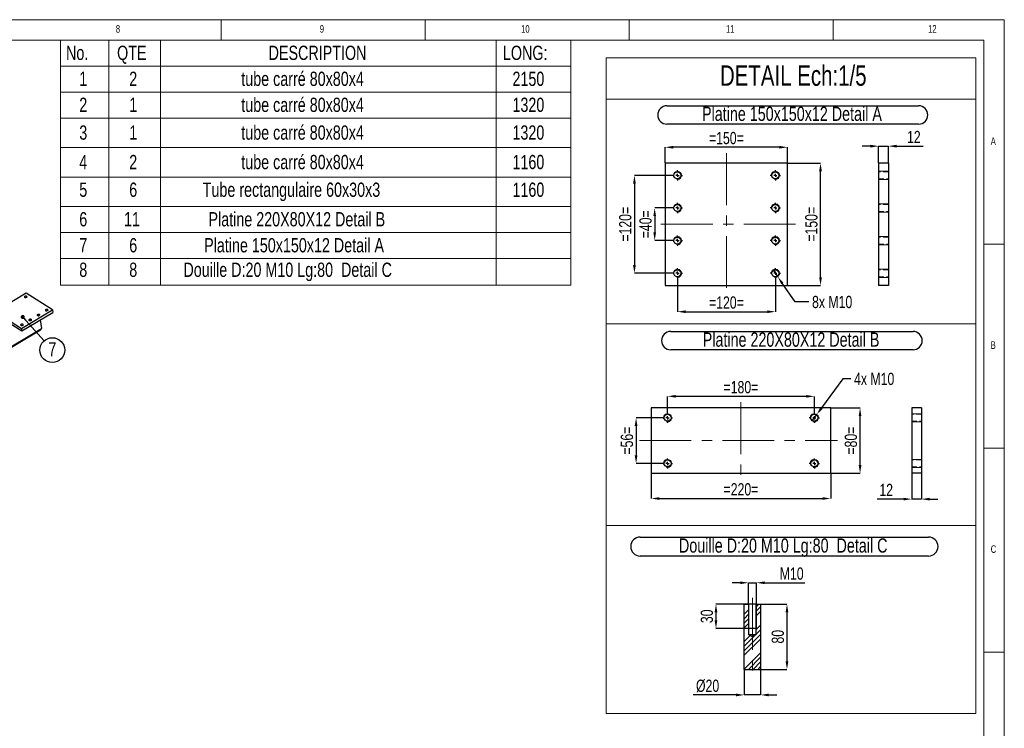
# Model space of a CAD drawing. Header units: millimetres. Extents: x 5 to 589, y 5 to 415.
# Tile 15 of 15: x 348 to 589, y 241 to 415. Entities that reach past the tile are written whole.
import ezdxf

# ---------------------------------------------------------------- set-up
doc = ezdxf.new("R2010")
doc.units = ezdxf.units.MM
doc.header["$PDSIZE"] = -1
doc.linetypes.add('CENTERX2', pattern=[20.32, 12.7, -2.54, 2.54, -2.54])
doc.linetypes.add('HIDDEN', pattern=[1.905, 1.27, -0.635])
for name, color, linetype in [('COTES', 1, 'Continuous'), ('NOTES', 6, 'Continuous'), ('TRAIT-FINS', 9, 'Continuous'), ('TRAIT-MIXTES', 3, 'CENTERX2'), ('TRAIT-TIRET', 2, 'HIDDEN')]:
    doc.layers.add(name, color=color, linetype=linetype)
doc.layers.add('TRAIT-FORT', color=4, linetype='Continuous', lineweight=25)
doc.styles.add('SLDTEXTSTYLE0', font='TXT', dxfattribs={"width": 0.75})
doc.dimstyles.new('SLDDIMSTYLE0', dxfattribs={"dimtxt": 0.18, "dimasz": 1, "dimexe": 0, "dimexo": 0.0625, "dimgap": 0, "dimtad": 0, "dimtih": 1, "dimtoh": 1, "dimdec": 0, "dimrnd": 1e-09, "dimzin": 0, "dimdsep": 46, "dimtxsty": 'Standard', "dimblk1": 'DOT', "dimblk2": 'DOT', "dimsah": 1, "dimcen": 0.09, "dimadec": 0, "dimazin": 0, "dimtfac": 1, "dimtdec": 0, "dimtofl": 0, "dimtmove": 0, "dimatfit": 3, "dimldrblk": 'DOT', "dimfxl": 1, "dimfrac": 2, "dimtolj": 1, "dimtzin": 0, "dimarcsym": 0})
doc.dimstyles.new('SLDDIMSTYLE4', dxfattribs={"dimtxt": 3, "dimasz": 2, "dimexe": 0, "dimexo": 0.0625, "dimgap": 0.75, "dimtad": 1, "dimdec": 0, "dimlfac": 5, "dimrnd": 1e-09, "dimzin": 12, "dimdsep": 46, "dimtxsty": 'SLDTEXTSTYLE0', "dimsah": 1, "dimcen": 0.09, "dimadec": 0, "dimazin": 3, "dimtfac": 1, "dimtdec": 0, "dimtmove": 0, "dimatfit": 0, "dimfxl": 1, "dimfrac": 2, "dimtolj": 1, "dimtzin": 12, "dimarcsym": 0})
doc.dimstyles.new('SLDDIMSTYLE5', dxfattribs={"dimtxt": 3, "dimasz": 2, "dimexe": 0, "dimexo": 0.0625, "dimgap": 0.75, "dimtad": 1, "dimdec": 0, "dimlfac": 5, "dimrnd": 1e-09, "dimzin": 12, "dimdsep": 46, "dimtxsty": 'SLDTEXTSTYLE0', "dimsah": 1, "dimcen": 0.09, "dimadec": 0, "dimazin": 3, "dimtfac": 1, "dimtdec": 0, "dimtofl": 0, "dimtmove": 0, "dimatfit": 3, "dimfxl": 1, "dimfrac": 2, "dimtolj": 1, "dimtzin": 12, "dimarcsym": 0})
doc.dimstyles.new('SLDDIMSTYLE6', dxfattribs={"dimtxt": 3, "dimasz": 2, "dimexe": 0, "dimexo": 0.0625, "dimgap": 0.75, "dimtad": 0, "dimtih": 1, "dimtoh": 1, "dimdec": 0, "dimlfac": 5, "dimrnd": 1e-09, "dimzin": 12, "dimdsep": 46, "dimtxsty": 'SLDTEXTSTYLE0', "dimblk1": 'NONE', "dimsah": 1, "dimcen": 0, "dimadec": 0, "dimazin": 3, "dimtfac": 1, "dimtdec": 0, "dimtmove": 0, "dimatfit": 3, "dimldrblk": 'NONE', "dimfxl": 1, "dimfrac": 2, "dimtolj": 1, "dimtzin": 12, "dimarcsym": 0})

# ---------------------------------------------------------------- blocks, each defined once
blk = doc.blocks.new('SW_TABLEANNOTATION_0')
at = {"color": 0, "linetype": 'Continuous', "lineweight": 18}
for p, q in [((0, 0), (0, -60.05)), ((125.14, 0), (0, 0)), ((11.84, 0), (11.84, -6.37)), ((24.5, 0), (24.5, -6.37)), ((106.87, 0), (106.87, -6.37)), ((125.14, -60.05), (125.14, 0)), ((0, -6.37), (125.14, -6.37)), ((11.84, -6.37), (11.84, -60.05)), ((24.5, -6.37), (24.5, -60.05)), ((106.87, -6.37), (106.87, -60.05)), ((0, -12.74), (125.14, -12.74)), ((0, -19.11), (125.14, -19.11)), ((0, -26.33), (125.14, -26.33)), ((0, -33.56), (125.14, -33.56)), ((0, -40.79), (125.14, -40.79)), ((0, -47.16), (125.14, -47.16)), ((0, -53.52), (125.14, -53.52)), ((0, -60.05), (125.14, -60.05))]:
    blk.add_line(p, q, dxfattribs=at)
at = {"color": 0, "linetype": 'Continuous', "lineweight": 18, "char_height": 3.5, "attachment_point": 1, "style": 'SLDTEXTSTYLE0'}
for s, insert in [('No.', (1.37, -1.37)), ('QTE', (13.89, -1.37)), ('DESCRIPTION', (51.04, -1.37)), ('LONG:', (108.49, -1.37)), ('tube carré 80x80x4', (44.34, -7.74)), ('1', (4.62, -7.74)), ('2', (16.87, -7.74)), ('2150', (110.83, -7.74)), ('2', (4.62, -14.11)), ('1', (16.87, -14.11)), ('tube carré 80x80x4', (44.34, -14.11)), ('1320', (110.83, -14.11)), ('3', (4.62, -20.91)), ('1', (16.87, -20.91)), ('tube carré 80x80x4', (44.34, -20.91)), ('1320', (110.83, -20.91)), ('4', (4.62, -28.14)), ('2', (16.87, -28.14)), ('tube carré 80x80x4', (44.34, -28.14)), ('1160', (110.83, -28.14)), ('5', (4.62, -34.92)), ('6', (16.87, -34.92)), ('Tube rectangulaire 60x30x3', (34.89, -34.92)), ('1160', (110.83, -34.92)), ('6', (4.62, -42.16)), ('11', (15.58, -42.16)), ('Platine 220X80X12 Detail B', (36.3, -42.16)), ('Platine 150x150x12 Detail A', (35.23, -48.53)), ('7', (4.62, -48.53)), ('6', (16.87, -48.53)), ('8', (4.62, -54.54)), ('8', (16.87, -54.54)), ('Douille D:20 M10 Lg:80  Detail C', (30.16, -54.54))]:
    blk.add_mtext(s, dxfattribs=dict(at, insert=insert))
blk = doc.blocks.new('SW_NOTE_18')
at = {"layer": 'NOTES', "color": 0}
blk.add_circle((2.02, -2.27), 3.04, dxfattribs=at)
at = {"layer": 'NOTES', "color": 0, "insert": (2.03, -0.33), "char_height": 3.5, "attachment_point": 2, "style": 'SLDTEXTSTYLE0'}
blk.add_mtext('7', dxfattribs=at)
blk = doc.blocks.new('_Dot')
at = {"color": 0, "linetype": 'ByBlock', "lineweight": -2}
blk.add_line((-0.5, 0), (-1, 0), dxfattribs=at)
at = {"color": 0, "linetype": 'ByBlock', "const_width": 0.5}
blk.add_lwpolyline([(-0.25, 0, 1), (0.25, 0, 1)], format="xyb", close=True, dxfattribs=at)
blk = doc.blocks.new('_D_39')
at = {"layer": 'COTES', "color": 0, "lineweight": -2, "transparency": 16777216}
for p, q in [((507.55, 368.85), (503.28, 368.85)), ((503.28, 366.85), (503.28, 362.85)), ((507.55, 360.85), (503.28, 360.85))]:
    blk.add_line(p, q, dxfattribs=at)
at = {"layer": 'COTES', "color": 0, "transparency": 16777216}
for points in [[(502.95, 366.85), (503.61, 366.85), (503.28, 368.85)], [(502.95, 362.85), (503.61, 362.85), (503.28, 360.85)]]:
    blk.add_solid(points, dxfattribs=at)
at = {"layer": 'Defpoints', "color": 0, "transparency": 16777216}
for p in [(507.61, 368.85), (503.28, 360.85), (507.61, 360.85)]:
    blk.add_point(p, dxfattribs=at)
at = {"layer": 'COTES', "color": 0, "transparency": 16777216, "insert": (499.53, 364.85), "char_height": 3, "attachment_point": 2, "rotation": 90, "style": 'SLDTEXTSTYLE0'}
blk.add_mtext('\\A1;=40=', dxfattribs=at)
blk = doc.blocks.new('_D_40')
at = {"layer": 'COTES', "color": 0, "lineweight": -2, "transparency": 16777216}
for p, q in [((507.55, 376.85), (498.31, 376.85)), ((498.31, 374.85), (498.31, 354.85)), ((507.55, 352.85), (498.31, 352.85))]:
    blk.add_line(p, q, dxfattribs=at)
at = {"layer": 'COTES', "color": 0, "transparency": 16777216}
for points in [[(497.98, 374.85), (498.65, 374.85), (498.31, 376.85)], [(497.98, 354.85), (498.65, 354.85), (498.31, 352.85)]]:
    blk.add_solid(points, dxfattribs=at)
at = {"layer": 'Defpoints', "color": 0, "transparency": 16777216}
for p in [(507.61, 376.85), (498.31, 352.85), (507.61, 352.85)]:
    blk.add_point(p, dxfattribs=at)
at = {"layer": 'COTES', "color": 0, "transparency": 16777216, "insert": (494.56, 364.85), "char_height": 3, "attachment_point": 2, "rotation": 90, "style": 'SLDTEXTSTYLE0'}
blk.add_mtext('\\A1;=120=', dxfattribs=at)
blk = doc.blocks.new('_D_41')
at = {"layer": 'COTES', "color": 0, "lineweight": -2, "transparency": 16777216}
for p, q in [((508.86, 351.53), (508.86, 343.43)), ((532.86, 351.53), (532.86, 343.43)), ((510.86, 343.43), (530.86, 343.43))]:
    blk.add_line(p, q, dxfattribs=at)
at = {"layer": 'COTES', "color": 0, "transparency": 16777216}
for points in [[(510.86, 343.76), (510.86, 343.09), (508.86, 343.43)], [(530.86, 343.76), (530.86, 343.09), (532.86, 343.43)]]:
    blk.add_solid(points, dxfattribs=at)
at = {"layer": 'Defpoints', "color": 0, "transparency": 16777216}
for p in [(508.86, 351.6), (532.86, 351.6), (532.86, 343.43)]:
    blk.add_point(p, dxfattribs=at)
at = {"layer": 'COTES', "color": 0, "transparency": 16777216, "insert": (520.86, 347.18), "char_height": 3, "attachment_point": 2, "style": 'SLDTEXTSTYLE0'}
blk.add_mtext('\\A1;=120=', dxfattribs=at)
blk = doc.blocks.new('_D_42')
at = {"layer": 'COTES', "color": 0, "lineweight": -2, "transparency": 16777216}
for p, q in [((535.92, 379.85), (543.94, 379.85)), ((543.94, 351.85), (543.94, 377.85)), ((535.92, 349.85), (543.94, 349.85))]:
    blk.add_line(p, q, dxfattribs=at)
at = {"layer": 'COTES', "color": 0, "transparency": 16777216}
for points in [[(543.6, 377.85), (544.27, 377.85), (543.94, 379.85)], [(543.6, 351.85), (544.27, 351.85), (543.94, 349.85)]]:
    blk.add_solid(points, dxfattribs=at)
at = {"layer": 'Defpoints', "color": 0, "transparency": 16777216}
for p in [(535.86, 379.85), (543.94, 379.85), (535.86, 349.85)]:
    blk.add_point(p, dxfattribs=at)
at = {"layer": 'COTES', "color": 0, "transparency": 16777216, "insert": (540.19, 364.85), "char_height": 3, "attachment_point": 2, "rotation": 90, "style": 'SLDTEXTSTYLE0'}
blk.add_mtext('\\A1;=150=', dxfattribs=at)
blk = doc.blocks.new('_D_43')
at = {"layer": 'COTES', "color": 0, "lineweight": -2, "transparency": 16777216}
for p, q in [((505.86, 379.91), (505.86, 383.74)), ((533.86, 383.74), (507.86, 383.74)), ((535.86, 379.91), (535.86, 383.74))]:
    blk.add_line(p, q, dxfattribs=at)
at = {"layer": 'COTES', "color": 0, "transparency": 16777216}
for points in [[(507.86, 384.07), (507.86, 383.4), (505.86, 383.74)], [(533.86, 384.07), (533.86, 383.4), (535.86, 383.74)]]:
    blk.add_solid(points, dxfattribs=at)
at = {"layer": 'Defpoints', "color": 0, "transparency": 16777216}
for p in [(505.86, 383.74), (505.86, 379.85), (535.86, 379.85)]:
    blk.add_point(p, dxfattribs=at)
at = {"layer": 'COTES', "color": 0, "transparency": 16777216, "insert": (520.86, 387.49), "char_height": 3, "attachment_point": 2, "style": 'SLDTEXTSTYLE0'}
blk.add_mtext('\\A1;=150=', dxfattribs=at)
blk = doc.blocks.new('_D_44')
at = {"layer": 'COTES', "color": 0, "lineweight": -2, "transparency": 16777216}
for p, q in [((532.29, 353.67), (533.43, 352.03)), ((537.75, 345.81), (534.57, 350.38)), ((541.11, 345.81), (537.75, 345.81))]:
    blk.add_line(p, q, dxfattribs=at)
at = {"layer": 'COTES', "color": 0, "transparency": 16777216}
blk.add_solid([(534.84, 350.57), (534.3, 350.19), (533.43, 352.03)], dxfattribs=at)
at = {"layer": 'Defpoints', "color": 0, "transparency": 16777216}
for p in [(532.29, 353.67), (533.43, 352.03)]:
    blk.add_point(p, dxfattribs=at)
at = {"layer": 'COTES', "color": 0, "transparency": 16777216, "insert": (541.86, 347.31), "char_height": 3, "attachment_point": 1, "style": 'SLDTEXTSTYLE0'}
blk.add_mtext('\\A1;8x M10', dxfattribs=at)
blk = doc.blocks.new('_None')
blk = doc.blocks.new('SW_NOTE_25')
at = {"layer": 'NOTES', "color": 0}
for p, q in [((-0.1, 4.72), (61.62, 4.72)), ((61.62, 0.22), (-0.1, 0.22))]:
    blk.add_line(p, q, dxfattribs=at)
for centre, start, end in [((-0.1, 2.47), 90, 270), ((61.62, 2.47), 270, 90)]:
    blk.add_arc(centre, 2.25, start, end, dxfattribs=at)
at = {"layer": 'NOTES', "color": 0, "insert": (30.57, 4.51), "char_height": 3.5, "attachment_point": 2, "style": 'SLDTEXTSTYLE0'}
blk.add_mtext('Platine 150x150x12 Detail A', dxfattribs=at)
blk = doc.blocks.new('SW_CENTERMARKSYMBOL_134')
at = {"layer": 'TRAIT-MIXTES', "color": 0}
for p, q in [((-0.8, 0), (-1.25, 0)), ((0, 0), (-0.4, 0)), ((0, 0.8), (0, 1.25)), ((0, 0), (0, 0.4)), ((0, 0), (0, -0.4)), ((0, 0), (0.4, 0)), ((0.8, 0), (1.25, 0)), ((0, -0.8), (0, -1.25))]:
    blk.add_line(p, q, dxfattribs=at)
blk = doc.blocks.new('SW_CENTERMARKSYMBOL_135')
at = {"layer": 'TRAIT-MIXTES', "color": 0}
for p, q in [((-0.8, 0), (-1.25, 0)), ((0, 0), (-0.4, 0)), ((0, 0.8), (0, 1.25)), ((0, 0), (0, 0.4)), ((0, 0), (0, -0.4)), ((0, 0), (0.4, 0)), ((0.8, 0), (1.25, 0)), ((0, -0.8), (0, -1.25))]:
    blk.add_line(p, q, dxfattribs=at)
blk = doc.blocks.new('SW_CENTERMARKSYMBOL_136')
at = {"layer": 'TRAIT-MIXTES', "color": 0}
for p, q in [((-0.8, 0), (-1.25, 0)), ((0, 0), (-0.4, 0)), ((0, 0.8), (0, 1.25)), ((0, 0), (0, 0.4)), ((0, 0), (0, -0.4)), ((0, 0), (0.4, 0)), ((0.8, 0), (1.25, 0)), ((0, -0.8), (0, -1.25))]:
    blk.add_line(p, q, dxfattribs=at)
blk = doc.blocks.new('SW_CENTERMARKSYMBOL_137')
at = {"layer": 'TRAIT-MIXTES', "color": 0}
for p, q in [((-0.8, 0), (-1.25, 0)), ((0, 0), (-0.4, 0)), ((0, 0.8), (0, 1.25)), ((0, 0), (0, 0.4)), ((0, 0), (0, -0.4)), ((0, 0), (0.4, 0)), ((0.8, 0), (1.25, 0)), ((0, -0.8), (0, -1.25))]:
    blk.add_line(p, q, dxfattribs=at)
blk = doc.blocks.new('SW_CENTERMARKSYMBOL_138')
at = {"layer": 'TRAIT-MIXTES', "color": 0}
for p, q in [((-0.8, 0), (-1.25, 0)), ((0, 0), (-0.4, 0)), ((0, 0.8), (0, 1.25)), ((0, 0), (0, 0.4)), ((0, 0), (0, -0.4)), ((0, 0), (0.4, 0)), ((0.8, 0), (1.25, 0)), ((0, -0.8), (0, -1.25))]:
    blk.add_line(p, q, dxfattribs=at)
blk = doc.blocks.new('SW_CENTERMARKSYMBOL_139')
at = {"layer": 'TRAIT-MIXTES', "color": 0}
for p, q in [((-0.8, 0), (-1.25, 0)), ((0, 0), (-0.4, 0)), ((0, 0.8), (0, 1.25)), ((0, 0), (0, 0.4)), ((0, 0), (0, -0.4)), ((0, 0), (0.4, 0)), ((0.8, 0), (1.25, 0)), ((0, -0.8), (0, -1.25))]:
    blk.add_line(p, q, dxfattribs=at)
blk = doc.blocks.new('SW_CENTERMARKSYMBOL_140')
at = {"layer": 'TRAIT-MIXTES', "color": 0}
for p, q in [((-0.8, 0), (-1.25, 0)), ((0, 0), (-0.4, 0)), ((0, 0.8), (0, 1.25)), ((0, 0), (0, 0.4)), ((0, 0), (0, -0.4)), ((0, 0), (0.4, 0)), ((0.8, 0), (1.25, 0)), ((0, -0.8), (0, -1.25))]:
    blk.add_line(p, q, dxfattribs=at)
blk = doc.blocks.new('SW_CENTERMARKSYMBOL_141')
at = {"layer": 'TRAIT-MIXTES', "color": 0}
for p, q in [((-0.8, 0), (-1.25, 0)), ((0, 0), (-0.4, 0)), ((0, 0.8), (0, 1.25)), ((0, 0), (0, 0.4)), ((0, 0), (0, -0.4)), ((0, 0), (0.4, 0)), ((0.8, 0), (1.25, 0)), ((0, -0.8), (0, -1.25))]:
    blk.add_line(p, q, dxfattribs=at)
blk = doc.blocks.new('_D_45')
at = {"layer": 'COTES', "color": 0, "lineweight": -2, "transparency": 16777216}
for p, q in [((505.12, 317.43), (498.72, 317.43)), ((498.72, 315.43), (498.72, 308.23)), ((505.12, 306.23), (498.72, 306.23))]:
    blk.add_line(p, q, dxfattribs=at)
at = {"layer": 'COTES', "color": 0, "transparency": 16777216}
for points in [[(498.38, 315.43), (499.05, 315.43), (498.72, 317.43)], [(498.38, 308.23), (499.05, 308.23), (498.72, 306.23)]]:
    blk.add_solid(points, dxfattribs=at)
at = {"layer": 'Defpoints', "color": 0, "transparency": 16777216}
for p in [(505.18, 317.43), (498.72, 306.23), (505.18, 306.23)]:
    blk.add_point(p, dxfattribs=at)
at = {"layer": 'COTES', "color": 0, "transparency": 16777216, "insert": (494.97, 311.83), "char_height": 3, "attachment_point": 2, "rotation": 90, "style": 'SLDTEXTSTYLE0'}
blk.add_mtext('\\A1;=56=', dxfattribs=at)
blk = doc.blocks.new('_D_46')
at = {"layer": 'COTES', "color": 0, "lineweight": -2, "transparency": 16777216}
for p, q in [((546.5, 319.83), (553.63, 319.83)), ((553.63, 305.83), (553.63, 317.83)), ((546.5, 303.83), (553.63, 303.83))]:
    blk.add_line(p, q, dxfattribs=at)
at = {"layer": 'COTES', "color": 0, "transparency": 16777216}
for points in [[(553.3, 317.83), (553.97, 317.83), (553.63, 319.83)], [(553.3, 305.83), (553.97, 305.83), (553.63, 303.83)]]:
    blk.add_solid(points, dxfattribs=at)
at = {"layer": 'Defpoints', "color": 0, "transparency": 16777216}
for p in [(546.43, 319.83), (553.63, 319.83), (546.43, 303.83)]:
    blk.add_point(p, dxfattribs=at)
at = {"layer": 'COTES', "color": 0, "transparency": 16777216, "insert": (549.88, 311.83), "char_height": 3, "attachment_point": 2, "rotation": 90, "style": 'SLDTEXTSTYLE0'}
blk.add_mtext('\\A1;=80=', dxfattribs=at)
blk = doc.blocks.new('_D_47')
at = {"layer": 'COTES', "color": 0, "lineweight": -2, "transparency": 16777216}
for p, q in [((506.43, 318.74), (506.43, 322.68)), ((540.43, 322.68), (508.43, 322.68)), ((542.43, 318.74), (542.43, 322.68))]:
    blk.add_line(p, q, dxfattribs=at)
at = {"layer": 'COTES', "color": 0, "transparency": 16777216}
for points in [[(508.43, 323.02), (508.43, 322.35), (506.43, 322.68)], [(540.43, 323.02), (540.43, 322.35), (542.43, 322.68)]]:
    blk.add_solid(points, dxfattribs=at)
at = {"layer": 'Defpoints', "color": 0, "transparency": 16777216}
for p in [(506.43, 322.68), (506.43, 318.68), (542.43, 318.68)]:
    blk.add_point(p, dxfattribs=at)
at = {"layer": 'COTES', "color": 0, "transparency": 16777216, "insert": (524.43, 326.43), "char_height": 3, "attachment_point": 2, "style": 'SLDTEXTSTYLE0'}
blk.add_mtext('\\A1;=180=', dxfattribs=at)
blk = doc.blocks.new('_D_48')
at = {"layer": 'COTES', "color": 0, "lineweight": -2, "transparency": 16777216}
for p, q in [((502.43, 303.77), (502.43, 297.64)), ((546.43, 303.77), (546.43, 297.64)), ((504.43, 297.64), (544.43, 297.64))]:
    blk.add_line(p, q, dxfattribs=at)
at = {"layer": 'COTES', "color": 0, "transparency": 16777216}
for points in [[(504.43, 297.97), (504.43, 297.3), (502.43, 297.64)], [(544.43, 297.97), (544.43, 297.3), (546.43, 297.64)]]:
    blk.add_solid(points, dxfattribs=at)
at = {"layer": 'Defpoints', "color": 0, "transparency": 16777216}
for p in [(502.43, 303.83), (546.43, 303.83), (546.43, 297.64)]:
    blk.add_point(p, dxfattribs=at)
at = {"layer": 'COTES', "color": 0, "transparency": 16777216, "insert": (524.43, 301.39), "char_height": 3, "attachment_point": 2, "style": 'SLDTEXTSTYLE0'}
blk.add_mtext('\\A1;=220=', dxfattribs=at)
blk = doc.blocks.new('_D_49')
at = {"layer": 'COTES', "color": 0, "lineweight": -2, "transparency": 16777216}
for p, q in [((549.41, 326.96), (544.21, 319.85)), ((551.41, 326.96), (549.41, 326.96)), ((541.84, 316.62), (543.02, 318.23))]:
    blk.add_line(p, q, dxfattribs=at)
at = {"layer": 'COTES', "color": 0, "transparency": 16777216}
blk.add_solid([(543.94, 320.04), (544.48, 319.65), (543.02, 318.23)], dxfattribs=at)
at = {"layer": 'Defpoints', "color": 0, "transparency": 16777216}
for p in [(541.84, 316.62), (543.02, 318.23)]:
    blk.add_point(p, dxfattribs=at)
at = {"layer": 'COTES', "color": 0, "transparency": 16777216, "insert": (552.16, 328.46), "char_height": 3, "attachment_point": 1, "style": 'SLDTEXTSTYLE0'}
blk.add_mtext('\\A1;4x M10', dxfattribs=at)
blk = doc.blocks.new('SW_NOTE_26')
at = {"layer": 'NOTES', "color": 0}
for p, q in [((-0.08, 4.75), (59.32, 4.75)), ((59.32, 0.25), (-0.08, 0.25))]:
    blk.add_line(p, q, dxfattribs=at)
for centre, start, end in [((-0.08, 2.5), 90, 270), ((59.32, 2.5), 270, 90)]:
    blk.add_arc(centre, 2.25, start, end, dxfattribs=at)
at = {"layer": 'NOTES', "color": 0, "insert": (29.42, 4.51), "char_height": 3.5, "attachment_point": 2, "style": 'SLDTEXTSTYLE0'}
blk.add_mtext('Platine 220X80X12 Detail B', dxfattribs=at)
blk = doc.blocks.new('SW_CENTERMARKSYMBOL_142')
at = {"layer": 'TRAIT-MIXTES', "color": 0}
for p, q in [((-0.8, 0), (-1.25, 0)), ((0, 0), (-0.4, 0)), ((0, 0.8), (0, 1.25)), ((0, 0), (0, 0.4)), ((0, 0), (0, -0.4)), ((0, 0), (0.4, 0)), ((0.8, 0), (1.25, 0)), ((0, -0.8), (0, -1.25))]:
    blk.add_line(p, q, dxfattribs=at)
blk = doc.blocks.new('SW_CENTERMARKSYMBOL_143')
at = {"layer": 'TRAIT-MIXTES', "color": 0}
for p, q in [((-0.8, 0), (-1.25, 0)), ((0, 0), (-0.4, 0)), ((0, 0.8), (0, 1.25)), ((0, 0), (0, 0.4)), ((0, 0), (0, -0.4)), ((0, 0), (0.4, 0)), ((0.8, 0), (1.25, 0)), ((0, -0.8), (0, -1.25))]:
    blk.add_line(p, q, dxfattribs=at)
blk = doc.blocks.new('SW_CENTERMARKSYMBOL_144')
at = {"layer": 'TRAIT-MIXTES', "color": 0}
for p, q in [((-0.8, 0), (-1.25, 0)), ((0, 0), (-0.4, 0)), ((0, 0.8), (0, 1.25)), ((0, 0), (0, 0.4)), ((0, 0), (0, -0.4)), ((0, 0), (0.4, 0)), ((0.8, 0), (1.25, 0)), ((0, -0.8), (0, -1.25))]:
    blk.add_line(p, q, dxfattribs=at)
blk = doc.blocks.new('SW_CENTERMARKSYMBOL_145')
at = {"layer": 'TRAIT-MIXTES', "color": 0}
for p, q in [((-0.8, 0), (-1.25, 0)), ((0, 0), (-0.4, 0)), ((0, 0.8), (0, 1.25)), ((0, 0), (0, 0.4)), ((0, 0), (0, -0.4)), ((0, 0), (0.4, 0)), ((0.8, 0), (1.25, 0)), ((0, -0.8), (0, -1.25))]:
    blk.add_line(p, q, dxfattribs=at)
blk = doc.blocks.new('_D_72')
at = {"layer": 'COTES', "color": 0, "lineweight": -2, "transparency": 16777216}
for p, q in [((556.17, 384), (554.17, 384)), ((558.17, 379.91), (558.17, 384)), ((558.17, 384), (560.57, 384)), ((560.57, 379.91), (560.57, 384)), ((562.57, 384), (569.07, 384))]:
    blk.add_line(p, q, dxfattribs=at)
at = {"layer": 'COTES', "color": 0, "transparency": 16777216}
for points in [[(556.17, 384.34), (556.17, 383.67), (558.17, 384)], [(562.57, 384.34), (562.57, 383.67), (560.57, 384)]]:
    blk.add_solid(points, dxfattribs=at)
at = {"layer": 'Defpoints', "color": 0, "transparency": 16777216}
for p in [(558.17, 384), (558.17, 379.85), (560.57, 379.85)]:
    blk.add_point(p, dxfattribs=at)
at = {"layer": 'COTES', "color": 0, "transparency": 16777216, "insert": (566.82, 387.75), "char_height": 3, "attachment_point": 2, "style": 'SLDTEXTSTYLE0'}
blk.add_mtext('\\A1;12', dxfattribs=at)
blk = doc.blocks.new('_D_73')
at = {"layer": 'COTES', "color": 0, "lineweight": -2, "transparency": 16777216}
for p, q in [((566.29, 303.77), (566.29, 297.49)), ((568.69, 303.77), (568.69, 297.49)), ((564.29, 297.49), (557.79, 297.49)), ((568.69, 297.49), (566.29, 297.49)), ((570.69, 297.49), (572.69, 297.49))]:
    blk.add_line(p, q, dxfattribs=at)
at = {"layer": 'COTES', "color": 0, "transparency": 16777216}
for points in [[(564.29, 297.82), (564.29, 297.15), (566.29, 297.49)], [(570.69, 297.82), (570.69, 297.15), (568.69, 297.49)]]:
    blk.add_solid(points, dxfattribs=at)
at = {"layer": 'Defpoints', "color": 0, "transparency": 16777216}
for p in [(566.29, 303.83), (568.69, 303.83), (566.29, 297.49)]:
    blk.add_point(p, dxfattribs=at)
at = {"layer": 'COTES', "color": 0, "transparency": 16777216, "insert": (560.04, 301.24), "char_height": 3, "attachment_point": 2, "style": 'SLDTEXTSTYLE0'}
blk.add_mtext('\\A1;12', dxfattribs=at)
blk = doc.blocks.new('_D_74')
at = {"layer": 'COTES', "color": 0, "lineweight": -2, "transparency": 16777216}
for p, q in [((524.24, 276.99), (522.24, 276.99)), ((526.24, 271.82), (526.24, 276.99)), ((526.24, 276.99), (528.24, 276.99)), ((528.24, 271.82), (528.24, 276.99)), ((530.24, 276.99), (540.06, 276.99))]:
    blk.add_line(p, q, dxfattribs=at)
at = {"layer": 'COTES', "color": 0, "transparency": 16777216}
for points in [[(524.24, 277.32), (524.24, 276.65), (526.24, 276.99)], [(530.24, 277.32), (530.24, 276.65), (528.24, 276.99)]]:
    blk.add_solid(points, dxfattribs=at)
at = {"layer": 'Defpoints', "color": 0, "transparency": 16777216}
for p in [(526.24, 276.99), (526.24, 271.76), (528.24, 271.76)]:
    blk.add_point(p, dxfattribs=at)
at = {"layer": 'COTES', "color": 0, "transparency": 16777216, "insert": (536.87, 280.74), "char_height": 3, "attachment_point": 2, "style": 'SLDTEXTSTYLE0'}
blk.add_mtext('\\A1;M10', dxfattribs=at)
blk = doc.blocks.new('_D_75')
at = {"layer": 'COTES', "color": 0, "lineweight": -2, "transparency": 16777216}
for p, q in [((528.18, 271.76), (518.31, 271.76)), ((518.31, 269.76), (518.31, 267.76)), ((528.18, 265.76), (518.31, 265.76))]:
    blk.add_line(p, q, dxfattribs=at)
at = {"layer": 'COTES', "color": 0, "transparency": 16777216}
for points in [[(517.98, 269.76), (518.64, 269.76), (518.31, 271.76)], [(517.98, 267.76), (518.64, 267.76), (518.31, 265.76)]]:
    blk.add_solid(points, dxfattribs=at)
at = {"layer": 'Defpoints', "color": 0, "transparency": 16777216}
for p in [(528.24, 271.76), (518.31, 265.76), (528.24, 265.76)]:
    blk.add_point(p, dxfattribs=at)
at = {"layer": 'COTES', "color": 0, "transparency": 16777216, "insert": (514.56, 268.76), "char_height": 3, "attachment_point": 2, "rotation": 90, "style": 'SLDTEXTSTYLE0'}
blk.add_mtext('\\A1;30', dxfattribs=at)
blk = doc.blocks.new('_D_76')
at = {"layer": 'COTES', "color": 0, "lineweight": -2, "transparency": 16777216}
for p, q in [((525.24, 255.7), (525.24, 249.49)), ((529.24, 255.7), (529.24, 249.49)), ((523.24, 249.49), (512.69, 249.49)), ((529.24, 249.49), (525.24, 249.49)), ((531.24, 249.49), (533.24, 249.49))]:
    blk.add_line(p, q, dxfattribs=at)
at = {"layer": 'COTES', "color": 0, "transparency": 16777216}
for points in [[(523.24, 249.82), (523.24, 249.15), (525.24, 249.49)], [(531.24, 249.82), (531.24, 249.15), (529.24, 249.49)]]:
    blk.add_solid(points, dxfattribs=at)
at = {"layer": 'Defpoints', "color": 0, "transparency": 16777216}
for p in [(525.24, 255.76), (529.24, 255.76), (529.24, 249.49)]:
    blk.add_point(p, dxfattribs=at)
at = {"layer": 'COTES', "color": 0, "transparency": 16777216, "insert": (516.25, 253.24), "char_height": 3, "attachment_point": 2, "style": 'SLDTEXTSTYLE0'}
blk.add_mtext('\\A1;%%c20', dxfattribs=at)
blk = doc.blocks.new('_D_77')
at = {"layer": 'COTES', "color": 0, "lineweight": -2, "transparency": 16777216}
for p, q in [((529.3, 271.76), (535.71, 271.76)), ((535.71, 269.76), (535.71, 257.76)), ((529.3, 255.76), (535.71, 255.76))]:
    blk.add_line(p, q, dxfattribs=at)
at = {"layer": 'COTES', "color": 0, "transparency": 16777216}
for points in [[(535.38, 269.76), (536.05, 269.76), (535.71, 271.76)], [(535.38, 257.76), (536.05, 257.76), (535.71, 255.76)]]:
    blk.add_solid(points, dxfattribs=at)
at = {"layer": 'Defpoints', "color": 0, "transparency": 16777216}
for p in [(529.24, 271.76), (529.24, 255.76), (535.71, 255.76)]:
    blk.add_point(p, dxfattribs=at)
at = {"layer": 'COTES', "color": 0, "transparency": 16777216, "insert": (531.96, 263.76), "char_height": 3, "attachment_point": 2, "rotation": 90, "style": 'SLDTEXTSTYLE0'}
blk.add_mtext('\\A1;80', dxfattribs=at)
blk = doc.blocks.new('SW_NOTE_27')
at = {"layer": 'NOTES', "color": 0}
for p, q in [((-0.07, 4.81), (70.64, 4.81)), ((70.64, 0.18), (-0.07, 0.18))]:
    blk.add_line(p, q, dxfattribs=at)
for centre, start, end in [((-0.07, 2.5), 90, 270), ((70.64, 2.5), 270, 90)]:
    blk.add_arc(centre, 2.32, start, end, dxfattribs=at)
at = {"layer": 'NOTES', "color": 0, "insert": (35, 4.51), "char_height": 3.5, "attachment_point": 2, "style": 'SLDTEXTSTYLE0'}
blk.add_mtext('Douille D:20 M10 Lg:80  Detail C', dxfattribs=at)

msp = doc.modelspace()

# ---------------------------------------------------------------- hatches: boundary and pattern name
at = {"layer": 'TRAIT-FINS'}
h = msp.add_hatch(dxfattribs=at)
h.set_pattern_fill('DIN 201 ACIER ET FONTE', color=256, scale=0.25, style=0, pattern_type=2)
h.set_pattern_definition([(45, (0, 0), (-3.367596, 3.367596), []), (45, (1.1225, 0), (-3.367596, 3.367596), []), (45, (2.245, 0), (-3.367596, 3.367596), []), (45, (3.3676, 0), (-3.367596, 3.367596), [])])
h.paths.add_polyline_path([(529.24, 255.76), (529.24, 271.76), (528.09, 271.76), (528.09, 264.26), (527.24, 263.75), (526.39, 264.26), (526.39, 271.76), (525.24, 271.76), (525.24, 255.76)], flags=0)

# ---------------------------------------------------------------- linework, layer by layer
at = {"lineweight": 18}
for p, q in [((589, 415), (5, 415)), ((397, 415), (397, 410)), ((447, 410), (447, 415)), ((497, 415), (497, 410)), ((547, 410), (547, 415)), ((589, 5), (589, 415)), ((584, 410), (10, 410)), ((584, 10), (584, 410)), ((582.02, 405.67), (491.35, 405.67)), ((491.35, 405.67), (491.35, 340.47)), ((582.02, 405.67), (582.02, 340.47)), ((491.35, 395.53), (582.02, 395.53)), ((584, 360), (589, 360)), ((582.02, 340.47), (491.35, 340.47)), ((582.02, 340.47), (491.35, 340.47)), ((491.35, 340.47), (491.35, 291.06)), ((582.02, 340.47), (582.02, 291.06)), ((589, 310), (584, 310)), ((582.02, 291.06), (491.35, 291.06)), ((582.02, 291.06), (491.35, 291.06)), ((582.02, 291.06), (491.35, 291.06)), ((491.35, 291.06), (491.35, 244.92)), ((582.02, 291.06), (582.02, 244.92)), ((584, 260), (589, 260)), ((582.02, 244.92), (491.35, 244.92))]:
    msp.add_line(p, q, dxfattribs=at)
at = {"layer": 'TRAIT-FINS', "lineweight": 18}
for p, q in [((560.57, 377.85), (558.17, 377.85)), ((558.17, 377.85), (558.17, 375.85)), ((560.57, 377.85), (558.17, 377.85)), ((558.17, 377.85), (558.17, 375.85)), ((560.57, 375.85), (558.17, 375.85)), ((560.57, 375.85), (558.17, 375.85)), ((560.57, 369.85), (558.17, 369.85)), ((558.17, 369.85), (558.17, 367.85)), ((560.57, 369.85), (558.17, 369.85)), ((558.17, 369.85), (558.17, 367.85)), ((560.57, 367.85), (558.17, 367.85)), ((560.57, 367.85), (558.17, 367.85)), ((560.57, 361.85), (558.17, 361.85)), ((558.17, 361.85), (558.17, 359.85)), ((560.57, 361.85), (558.17, 361.85)), ((558.17, 361.85), (558.17, 359.85)), ((560.57, 359.85), (558.17, 359.85)), ((560.57, 359.85), (558.17, 359.85)), ((560.57, 353.85), (558.17, 353.85)), ((558.17, 353.85), (558.17, 351.85)), ((560.57, 353.85), (558.17, 353.85)), ((558.17, 353.85), (558.17, 351.85)), ((560.57, 351.85), (558.17, 351.85)), ((560.57, 351.85), (558.17, 351.85)), ((568.69, 318.43), (566.29, 318.43)), ((568.69, 318.43), (566.29, 318.43)), ((566.29, 316.43), (566.29, 316.58)), ((566.29, 316.43), (566.29, 316.58)), ((568.69, 316.43), (566.29, 316.43)), ((568.69, 316.43), (566.29, 316.43)), ((568.69, 307.23), (566.29, 307.23)), ((566.29, 307.23), (566.29, 305.23)), ((568.69, 307.23), (566.29, 307.23)), ((566.29, 307.23), (566.29, 305.23)), ((568.69, 305.23), (566.29, 305.23)), ((568.69, 305.23), (566.29, 305.23)), ((526.24, 271.76), (526.24, 265.76)), ((528.24, 271.76), (528.24, 265.76)), ((526.24, 265.76), (528.24, 265.76))]:
    msp.add_line(p, q, dxfattribs=at)
at = {"layer": 'TRAIT-FINS', "lineweight": 18, "flags": 128}
for points in [[(348.8, 346.93), (348.74, 346.99), (348.73, 347.07), (348.76, 347.15), (348.84, 347.21), (348.96, 347.26), (349.08, 347.28), (349.21, 347.27), (349.31, 347.23), (349.37, 347.17), (349.39, 347.09), (349.35, 347.01), (349.27, 346.94), (349.16, 346.9), (349.03, 346.88), (348.91, 346.89), (348.8, 346.93)], [(351.94, 342.46), (351.87, 342.52), (351.86, 342.6), (351.89, 342.68), (351.97, 342.75), (352.09, 342.79), (352.22, 342.81), (352.34, 342.8), (352.44, 342.76), (352.51, 342.7), (352.52, 342.62), (352.48, 342.54), (352.4, 342.47), (352.29, 342.43), (352.16, 342.41), (352.04, 342.42), (351.94, 342.46)], [(353.96, 343.66), (353.9, 343.73), (353.88, 343.8), (353.92, 343.88), (354, 343.95), (354.11, 344), (354.24, 344.02), (354.36, 344.01), (354.46, 343.97), (354.53, 343.9), (354.54, 343.83), (354.51, 343.75), (354.43, 343.68), (354.31, 343.63), (354.18, 343.61), (354.06, 343.62), (353.96, 343.66)], [(347.89, 340.05), (347.83, 340.11), (347.82, 340.19), (347.85, 340.27), (347.93, 340.34), (348.04, 340.38), (348.17, 340.4), (348.3, 340.39), (348.4, 340.35), (348.46, 340.29), (348.48, 340.21), (348.44, 340.13), (348.36, 340.06), (348.25, 340.02), (348.12, 340), (347.99, 340.01), (347.89, 340.05)], [(349.91, 341.25), (349.85, 341.32), (349.84, 341.39), (349.87, 341.47), (349.95, 341.54), (350.07, 341.59), (350.19, 341.61), (350.32, 341.6), (350.42, 341.56), (350.48, 341.49), (350.5, 341.42), (350.46, 341.34), (350.38, 341.27), (350.27, 341.22), (350.14, 341.2), (350.02, 341.21), (349.91, 341.25)]]:
    msp.add_lwpolyline(points, dxfattribs=at)
at = {"layer": 'TRAIT-FINS', "lineweight": 18}
for centre in [(508.86, 376.85), (532.86, 376.85), (508.86, 368.85), (532.86, 368.85), (508.86, 360.85), (532.86, 360.85), (508.86, 352.85), (532.86, 352.85), (506.43, 317.43), (542.43, 317.43), (506.43, 306.23), (542.43, 306.23)]:
    msp.add_arc(centre, 1, 255, 195, dxfattribs=at)
at = {"layer": 'TRAIT-FORT', "lineweight": 25}
for p, q in [((505.86, 379.85), (505.86, 349.85)), ((535.86, 379.85), (505.86, 379.85)), ((535.86, 349.85), (535.86, 379.85)), ((560.57, 379.85), (558.17, 379.85)), ((558.17, 379.85), (558.17, 349.85)), ((560.57, 379.85), (560.57, 349.85)), ((349.17, 347.94), (341.59, 343.42)), ((355.61, 343.86), (349.17, 347.94)), ((505.86, 349.85), (535.86, 349.85)), ((560.57, 349.85), (558.17, 349.85)), ((341.59, 343.42), (348.03, 339.34)), ((348.03, 339.34), (355.61, 343.86)), ((348.11, 338.71), (355.69, 343.22)), ((355.61, 343.86), (355.69, 343.22)), ((341.67, 342.79), (348.11, 338.71)), ((352.64, 341.4), (352.9, 339.31)), ((286.19, 299.55), (352.9, 339.31)), ((286.24, 299.39), (352.7, 339)), ((348.03, 339.34), (348.11, 338.71)), ((546.43, 319.83), (502.43, 319.83)), ((502.43, 319.83), (502.43, 303.83)), ((546.43, 303.83), (546.43, 319.83)), ((568.69, 319.83), (566.29, 319.83)), ((566.29, 319.83), (566.29, 303.83)), ((568.69, 319.83), (568.69, 303.83)), ((502.43, 303.83), (546.43, 303.83)), ((568.69, 303.83), (566.29, 303.83)), ((525.24, 255.76), (525.24, 271.76)), ((525.24, 271.76), (526.39, 271.76)), ((526.39, 264.26), (526.39, 271.76)), ((528.09, 271.76), (526.39, 271.76)), ((528.09, 271.76), (528.09, 264.26)), ((528.09, 271.76), (529.24, 271.76)), ((529.24, 271.76), (529.24, 255.76)), ((527.24, 263.75), (526.39, 264.26)), ((528.09, 264.26), (526.39, 264.26)), ((528.09, 264.26), (527.24, 263.75)), ((525.24, 255.76), (529.24, 255.76))]:
    msp.add_line(p, q, dxfattribs=at)
at = {"layer": 'TRAIT-FORT', "lineweight": 25, "flags": 128}
for points in [[(348.87, 347.19), (348.82, 347.15), (348.79, 347.1), (348.78, 347.05), (348.79, 347), (348.83, 346.96), (348.89, 346.93), (348.96, 346.91), (349.04, 346.91), (349.13, 346.92), (349.21, 346.95), (349.27, 346.98), (349.31, 347.03), (349.34, 347.08), (349.33, 347.13), (349.31, 347.18), (349.26, 347.22), (349.19, 347.24), (349.11, 347.25), (349.03, 347.25), (348.95, 347.23), (348.87, 347.19)], [(354.03, 343.93), (353.97, 343.89), (353.94, 343.84), (353.93, 343.79), (353.94, 343.74), (353.98, 343.7), (354.04, 343.66), (354.12, 343.65), (354.2, 343.64), (354.28, 343.66), (354.36, 343.68), (354.42, 343.72), (354.47, 343.77), (354.49, 343.82), (354.49, 343.87), (354.46, 343.91), (354.41, 343.95), (354.34, 343.98), (354.27, 343.99), (354.18, 343.98), (354.1, 343.96), (354.03, 343.93)], [(349.99, 341.52), (349.93, 341.48), (349.9, 341.43), (349.89, 341.38), (349.9, 341.33), (349.94, 341.29), (350, 341.25), (350.07, 341.24), (350.16, 341.23), (350.24, 341.25), (350.32, 341.27), (350.38, 341.31), (350.43, 341.36), (350.45, 341.41), (350.44, 341.46), (350.42, 341.5), (350.37, 341.54), (350.3, 341.57), (350.22, 341.58), (350.14, 341.57), (350.06, 341.55), (349.99, 341.52)], [(352.01, 342.73), (351.95, 342.68), (351.92, 342.63), (351.91, 342.58), (351.92, 342.53), (351.96, 342.49), (352.02, 342.46), (352.09, 342.44), (352.18, 342.44), (352.26, 342.45), (352.34, 342.48), (352.4, 342.51), (352.45, 342.56), (352.47, 342.61), (352.47, 342.66), (352.44, 342.71), (352.39, 342.75), (352.32, 342.77), (352.24, 342.78), (352.16, 342.78), (352.08, 342.76), (352.01, 342.73)], [(347.96, 340.32), (347.91, 340.27), (347.87, 340.22), (347.86, 340.17), (347.88, 340.12), (347.92, 340.08), (347.98, 340.05), (348.05, 340.03), (348.13, 340.03), (348.22, 340.04), (348.29, 340.07), (348.36, 340.1), (348.4, 340.15), (348.43, 340.2), (348.42, 340.25), (348.4, 340.3), (348.35, 340.34), (348.28, 340.36), (348.2, 340.37), (348.12, 340.37), (348.03, 340.35), (347.96, 340.32)]]:
    msp.add_lwpolyline(points, dxfattribs=at)
at = {"layer": 'TRAIT-FORT', "lineweight": 25}
for centre in [(508.86, 376.85), (532.86, 376.85), (508.86, 368.85), (532.86, 368.85), (508.86, 360.85), (532.86, 360.85), (508.86, 352.85), (532.86, 352.85), (506.43, 317.43), (542.43, 317.43), (506.43, 306.23), (542.43, 306.23)]:
    msp.add_circle(centre, 0.85, dxfattribs=at)
msp.add_ellipse((352.16, 339.29), major_axis=(0.75, -0.01), ratio=0.564939, start_param=5.539772, end_param=6.362367, dxfattribs=at)
msp.add_ellipse((352.16, 339.29), major_axis=(0.75, -0.01), ratio=0.564939, start_param=5.539772, end_param=6.362367, dxfattribs=at)
at = {"layer": 'TRAIT-MIXTES', "lineweight": 18}
for p, q in [((520.86, 382.27), (520.86, 348)), ((504.8, 364.85), (538.17, 364.85)), ((524.43, 321.23), (524.43, 302.33)), ((499.56, 311.83), (548.07, 311.83)), ((527.24, 273.27), (527.24, 253.7))]:
    msp.add_line(p, q, dxfattribs=at)
at = {"layer": 'TRAIT-TIRET'}
for p, q in [((560.57, 377.7), (558.17, 377.7)), ((558.17, 376), (560.57, 376)), ((560.57, 369.7), (558.17, 369.7)), ((558.17, 368), (560.57, 368)), ((560.57, 361.7), (558.17, 361.7)), ((558.17, 360), (560.57, 360)), ((560.57, 353.7), (558.17, 353.7)), ((558.17, 352), (560.57, 352)), ((568.69, 318.28), (566.29, 318.28)), ((566.29, 316.58), (568.69, 316.58)), ((568.69, 307.08), (566.29, 307.08)), ((566.29, 305.38), (568.69, 305.38))]:
    msp.add_line(p, q, dxfattribs=at)

# ---------------------------------------------------------------- block references
at = {"lineweight": 18}
msp.add_blockref('SW_TABLEANNOTATION_0', (357.58, 410), dxfattribs=at)
at = {"layer": 'NOTES'}
for name, p in [('SW_NOTE_25', (506.37, 389.18)), ('SW_NOTE_26', (507.3, 333.83)), ('SW_NOTE_18', (353.56, 336.28)), ('SW_NOTE_27', (499.79, 283.36))]:
    msp.add_blockref(name, p, dxfattribs=at)
at = {"layer": 'TRAIT-MIXTES'}
for name, p in [('SW_CENTERMARKSYMBOL_141', (508.86, 376.85)), ('SW_CENTERMARKSYMBOL_134', (532.86, 376.85)), ('SW_CENTERMARKSYMBOL_140', (508.86, 368.85)), ('SW_CENTERMARKSYMBOL_135', (532.86, 368.85)), ('SW_CENTERMARKSYMBOL_139', (508.86, 360.85)), ('SW_CENTERMARKSYMBOL_136', (532.86, 360.85)), ('SW_CENTERMARKSYMBOL_138', (508.86, 352.85)), ('SW_CENTERMARKSYMBOL_137', (532.86, 352.85)), ('SW_CENTERMARKSYMBOL_144', (506.43, 317.43)), ('SW_CENTERMARKSYMBOL_143', (542.43, 317.43)), ('SW_CENTERMARKSYMBOL_145', (506.43, 306.23)), ('SW_CENTERMARKSYMBOL_142', (542.43, 306.23))]:
    msp.add_blockref(name, p, dxfattribs=at)

# ---------------------------------------------------------------- texts
at = {"layer": 'NOTES', "attachment_point": 1, "style": 'SLDTEXTSTYLE0'}
for s, insert, char_height in [('8', (371.17, 413.67), 1.85), ('9', (421.17, 413.67), 1.85), ('10', (470.54, 413.67), 1.852), ('11', (520.75, 413.67), 1.852), ('12', (570.33, 413.67), 1.852), ('DETAIL Ech:1/5', (519.28, 403.81), 5), ('A', (585.67, 386.17), 1.85), ('B', (585.67, 336.17), 1.85), ('C', (585.67, 286.17), 1.85)]:
    msp.add_mtext(s, dxfattribs=dict(at, insert=insert, char_height=char_height))

# ---------------------------------------------------------------- dimensions: what is measured, and where the dimension line sits
at = {"layer": 'COTES'}
for base, p1, p2, text, dimstyle, picture, middle in [((505.86, 383.74), (535.86, 379.85), (505.86, 379.85), '=<>=', 'SLDDIMSTYLE5', '_D_43', (520.86, 383.74)), ((532.86, 343.43), (508.86, 351.6), (532.86, 351.6), '=<>=', 'SLDDIMSTYLE5', '_D_41', (520.86, 343.43)), ((506.43, 322.68), (542.43, 318.68), (506.43, 318.68), '=<>=', 'SLDDIMSTYLE5', '_D_47', (524.43, 322.68)), ((546.43, 297.64), (502.43, 303.83), (546.43, 303.83), '=<>=', 'SLDDIMSTYLE5', '_D_48', (524.43, 297.64)), ((526.24, 276.99), (528.24, 271.76), (526.24, 271.76), 'M10', 'SLDDIMSTYLE4', '_D_74', (536.87, 276.99)), ((529.24, 249.49), (525.24, 255.76), (529.24, 255.76), '%%c<>', 'SLDDIMSTYLE4', '_D_76', (516.25, 249.49))]:
    dim = msp.add_linear_dim(base=base, p1=p1, p2=p2, text=text, dimstyle=dimstyle, dxfattribs=at)
    dim.commit()
    dim.dimension.update_dxf_attribs({"geometry": picture, "text_midpoint": middle, "dimtype": 160})
for base, p1, p2, picture, middle in [((558.17, 384), (560.57, 379.85), (558.17, 379.85), '_D_72', (566.82, 384)), ((566.29, 297.49), (568.69, 303.83), (566.29, 303.83), '_D_73', (560.04, 297.49))]:
    dim = msp.add_linear_dim(base=base, p1=p1, p2=p2, dimstyle='SLDDIMSTYLE4', dxfattribs=at)
    dim.commit()
    dim.dimension.update_dxf_attribs({"geometry": picture, "text_midpoint": middle, "dimtype": 160})
for base, p1, p2, dimstyle, picture, middle in [((543.94, 379.85), (535.86, 349.85), (535.86, 379.85), 'SLDDIMSTYLE5', '_D_42', (543.94, 364.85)), ((498.31, 352.85), (507.61, 376.85), (507.61, 352.85), 'SLDDIMSTYLE5', '_D_40', (498.31, 364.85)), ((503.28, 360.85), (507.61, 368.85), (507.61, 360.85), 'SLDDIMSTYLE4', '_D_39', (503.28, 364.85)), ((553.63, 319.83), (546.43, 303.83), (546.43, 319.83), 'SLDDIMSTYLE5', '_D_46', (553.63, 311.83)), ((498.72, 306.23), (505.18, 317.43), (505.18, 306.23), 'SLDDIMSTYLE5', '_D_45', (498.72, 311.83))]:
    dim = msp.add_linear_dim(base=base, p1=p1, p2=p2, angle=90, text='=<>=', dimstyle=dimstyle, dxfattribs=at)
    dim.commit()
    dim.dimension.update_dxf_attribs({"geometry": picture, "text_midpoint": middle, "dimtype": 160})
for p1, p2, text, picture, middle in [((532.29, 353.67), (533.43, 352.03), '8x M10', '_D_44', (547.67, 345.81)), ((541.84, 316.62), (543.02, 318.23), '4x M10', '_D_49', (557.97, 326.96))]:
    dim = msp.add_diameter_dim_2p(p1=p1, p2=p2, text=text, dimstyle='SLDDIMSTYLE6', override={"dimpost": '<>'}, dxfattribs=at)
    dim.commit()
    dim.dimension.update_dxf_attribs({"geometry": picture, "text_midpoint": middle, "dimtype": 163})
for base, p1, p2, dimstyle, picture, middle in [((518.31, 265.76), (528.24, 271.76), (528.24, 265.76), 'SLDDIMSTYLE4', '_D_75', (518.31, 268.76)), ((535.71, 255.76), (529.24, 271.76), (529.24, 255.76), 'SLDDIMSTYLE5', '_D_77', (535.71, 263.76))]:
    dim = msp.add_linear_dim(base=base, p1=p1, p2=p2, angle=90, dimstyle=dimstyle, dxfattribs=at)
    dim.commit()
    dim.dimension.update_dxf_attribs({"geometry": picture, "text_midpoint": middle, "dimtype": 160})

# ---------------------------------------------------------------- leaders
at = {"layer": 'NOTES'}
msp.add_leader([(348.35, 342.12), (353.56, 336.28)], dimstyle='SLDDIMSTYLE0', dxfattribs=at)

doc.saveas('drawing.dxf')
